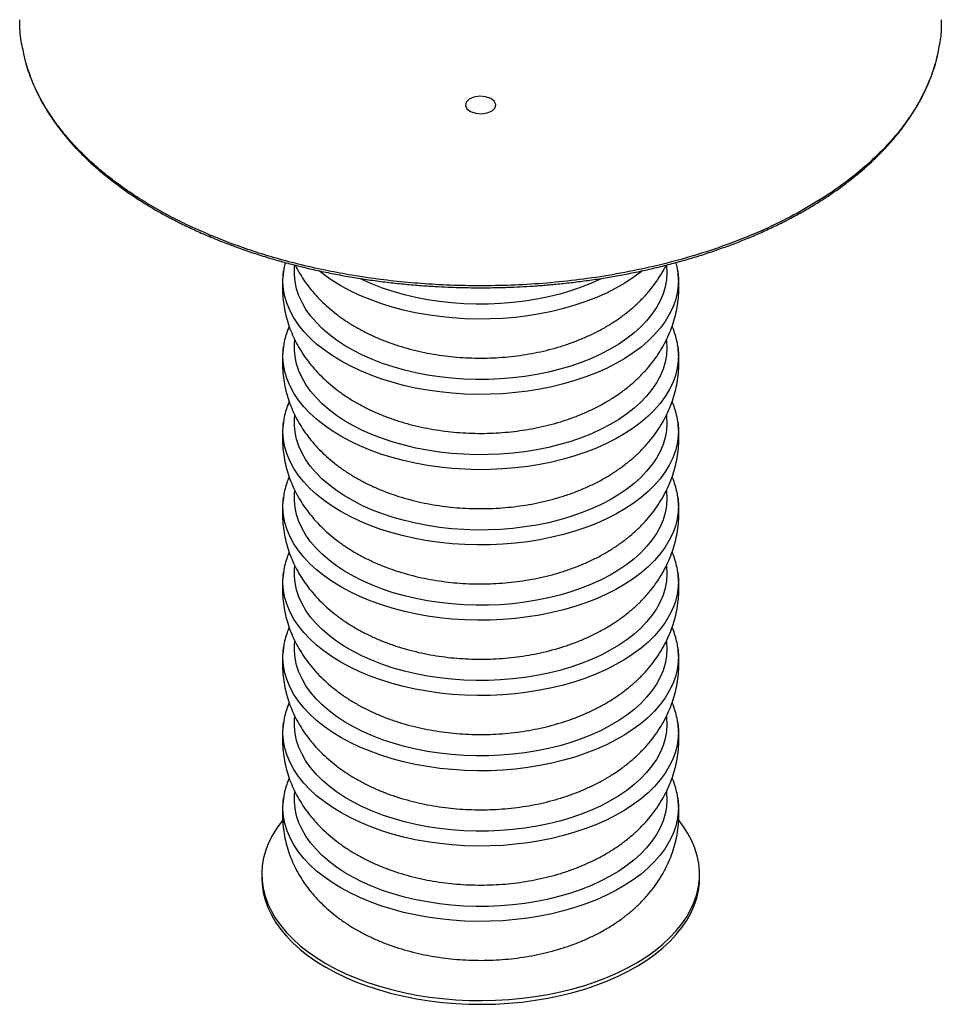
# Paper-space layout '_Isométrica' of a CAD drawing. Header units: millimetres. Extents: x -234 to 166, y -182 to 554.
# Tile 1 of 2: x -234 to 166, y -182 to 245. Entities that reach past the tile are written whole.
import ezdxf

# ---------------------------------------------------------------- set-up
doc = ezdxf.new("R2010")
doc.units = ezdxf.units.MM

psp = doc.layouts.new('_Isométrica')

# ---------------------------------------------------------------- linework, layer by layer
at = {"color": 7, "linetype": 'Continuous', "lineweight": 25}
for p, q in [((-119.6, 135.77), (-119.58, 135.95)), ((-119.6, 103.11), (-119.58, 103.29)), ((-119.6, 70.44), (-119.58, 70.63)), ((-119.6, 37.78), (-119.58, 37.97)), ((-119.6, 5.12), (-119.58, 5.31)), ((-119.6, -27.54), (-119.58, -27.36)), ((-119.6, -60.2), (-119.58, -60.02)), ((-119.6, -92.86), (-119.58, -92.68)), ((-129.04, -125.77), (-129.04, -127.41)), ((60.96, -127.41), (60.96, -125.77))]:
    psp.add_line(p, q, dxfattribs=at)
at = {"color": 7, "linetype": 'Continuous', "flags": 128}
psp.add_lwpolyline([(-27.81, 206.69), (-27.46, 208.17), (-28.11, 209.6), (-29.67, 210.79), (-31.9, 211.53), (-34.45, 211.73), (-36.93, 211.36), (-38.98, 210.46), (-40.28, 209.17), (-40.63, 207.7), (-39.97, 206.26), (-38.41, 205.08), (-36.19, 204.33), (-33.64, 204.13), (-31.15, 204.51), (-29.1, 205.41), (-27.81, 206.69)], dxfattribs=at)
at = {"color": 7, "linetype": 'Continuous', "lineweight": 25, "flags": 128}
for points in [[(46.65, 138.46), (46.68, 138.22), (46.81, 135.13), (46.59, 132.05), (46.02, 128.98), (45.09, 125.94), (43.82, 122.94), (42.21, 120), (40.27, 117.12), (38, 114.33), (35.42, 111.63), (32.53, 109.03), (29.35, 106.55), (25.9, 104.19), (22.18, 101.97), (18.22, 99.9), (14.02, 97.98), (9.62, 96.23), (5.03, 94.65), (0.26, 93.25), (-4.65, 92.03), (-9.69, 91.01), (-14.84, 90.18), (-20.07, 89.54), (-25.37, 89.11), (-30.7, 88.88), (-36.05, 88.86), (-41.39, 89.03), (-46.69, 89.42), (-51.94, 90), (-57.11, 90.78), (-62.18, 91.76), (-67.13, 92.93), (-71.94, 94.29), (-76.57, 95.82), (-81.03, 97.53), (-85.27, 99.41), (-89.29, 101.44), (-93.08, 103.62), (-96.6, 105.94), (-99.85, 108.4), (-102.81, 110.97), (-105.47, 113.64), (-107.82, 116.42), (-109.84, 119.27), (-111.54, 122.2), (-112.89, 125.19), (-113.9, 128.22), (-114.56, 131.28), (-114.87, 134.36), (-114.83, 137.45), (-114.74, 138.46)], [(51.5, 135.93), (51.51, 135.87), (51.77, 132.7), (51.68, 129.52), (51.24, 126.36), (50.45, 123.21), (49.31, 120.11), (47.83, 117.05), (46.02, 114.05), (43.87, 111.12), (41.4, 108.29), (38.63, 105.54), (35.55, 102.91), (32.19, 100.4), (28.56, 98.01), (24.67, 95.76), (20.54, 93.67), (16.18, 91.73), (11.62, 89.95), (6.87, 88.35), (1.95, 86.93), (-3.11, 85.69), (-8.31, 84.64), (-13.61, 83.78), (-18.99, 83.13), (-24.43, 82.67), (-29.92, 82.42), (-35.42, 82.36), (-40.91, 82.52), (-46.38, 82.87), (-51.8, 83.43), (-57.14, 84.19), (-62.39, 85.14), (-67.52, 86.28), (-72.51, 87.61), (-77.35, 89.13), (-82.01, 90.82), (-86.47, 92.68), (-90.72, 94.7), (-94.73, 96.87), (-98.49, 99.19), (-101.99, 101.64), (-105.21, 104.21), (-108.14, 106.9), (-110.76, 109.69), (-113.07, 112.58), (-115.05, 115.54), (-116.7, 118.57), (-118.01, 121.65), (-118.97, 124.78), (-119.59, 127.94), (-119.85, 131.11), (-119.77, 134.28), (-119.6, 135.77)], [(36.07, 135.99), (35.55, 135.57), (32.19, 133.06), (28.56, 130.67), (24.67, 128.43), (20.54, 126.33), (16.18, 124.39), (11.62, 122.61), (6.87, 121.01), (1.95, 119.59), (-3.11, 118.35), (-8.31, 117.3), (-13.61, 116.44), (-18.99, 115.79), (-24.43, 115.33), (-29.92, 115.08), (-35.42, 115.03), (-40.91, 115.18), (-46.38, 115.53), (-51.8, 116.09), (-57.14, 116.85), (-62.39, 117.8), (-67.52, 118.94), (-72.51, 120.28), (-77.35, 121.79), (-82.01, 123.48), (-86.47, 125.34), (-90.72, 127.36), (-94.73, 129.53), (-98.49, 131.85), (-101.99, 134.3), (-104.15, 135.99)], [(18.28, 132.59), (18.22, 132.56), (14.02, 130.65), (9.62, 128.89), (5.03, 127.31), (0.26, 125.91), (-4.65, 124.7), (-9.69, 123.67), (-14.84, 122.84), (-20.07, 122.2), (-25.37, 121.77), (-30.7, 121.54), (-36.05, 121.52), (-41.39, 121.7), (-46.69, 122.08), (-51.94, 122.66), (-57.11, 123.44), (-62.18, 124.42), (-67.13, 125.59), (-71.94, 126.95), (-76.57, 128.48), (-81.03, 130.19), (-85.27, 132.07), (-86.4, 132.61)], [(51.5, 103.26), (51.51, 103.21), (51.77, 100.04), (51.68, 96.86), (51.24, 93.69), (50.45, 90.55), (49.31, 87.44), (47.83, 84.38), (46.02, 81.39), (43.87, 78.46), (41.4, 75.62), (38.63, 72.88), (35.55, 70.25), (32.19, 67.73), (28.56, 65.35), (24.67, 63.1), (20.54, 61.01), (16.18, 59.07), (11.62, 57.29), (6.87, 55.69), (1.95, 54.26), (-3.11, 53.02), (-8.31, 51.98), (-13.61, 51.12), (-18.99, 50.46), (-24.43, 50.01), (-29.92, 49.75), (-35.42, 49.7), (-40.91, 49.86), (-46.38, 50.21), (-51.8, 50.77), (-57.14, 51.52), (-62.39, 52.48), (-67.52, 53.62), (-72.51, 54.95), (-77.35, 56.47), (-82.01, 58.16), (-86.47, 60.02), (-90.72, 62.03), (-94.73, 64.21), (-98.49, 66.52), (-101.99, 68.98), (-105.21, 71.55), (-108.14, 74.24), (-110.76, 77.03), (-113.07, 79.91), (-115.05, 82.88), (-116.7, 85.91), (-118.01, 88.99), (-118.97, 92.12), (-119.59, 95.27), (-119.85, 98.45), (-119.77, 101.62), (-119.6, 103.11)], [(46.65, 105.87), (46.68, 105.56), (46.81, 102.47), (46.59, 99.39), (46.02, 96.32), (45.09, 93.28), (43.82, 90.28), (42.21, 87.34), (40.27, 84.46), (38, 81.67), (35.42, 78.96), (32.53, 76.37), (29.35, 73.88), (25.9, 71.53), (22.18, 69.31), (18.22, 67.24), (14.02, 65.32), (9.62, 63.57), (5.03, 61.99), (0.26, 60.59), (-4.65, 59.37), (-9.69, 58.35), (-14.84, 57.51), (-20.07, 56.88), (-25.37, 56.45), (-30.7, 56.22), (-36.05, 56.19), (-41.39, 56.37), (-46.69, 56.75), (-51.94, 57.34), (-57.11, 58.12), (-62.18, 59.1), (-67.13, 60.27), (-71.94, 61.62), (-76.57, 63.16), (-81.03, 64.87), (-85.27, 66.74), (-89.29, 68.78), (-93.08, 70.96), (-96.6, 73.28), (-99.85, 75.73), (-102.81, 78.3), (-105.47, 80.98), (-107.82, 83.75), (-109.84, 86.61), (-111.54, 89.54), (-112.89, 92.52), (-113.9, 95.56), (-114.56, 98.62), (-114.87, 101.7), (-114.83, 104.79), (-114.73, 105.9)], [(46.65, 73.21), (46.68, 72.9), (46.81, 69.81), (46.59, 66.73), (46.02, 63.66), (45.09, 60.62), (43.82, 57.62), (42.21, 54.67), (40.27, 51.8), (38, 49), (35.42, 46.3), (32.53, 43.7), (29.35, 41.22), (25.9, 38.87), (22.18, 36.65), (18.22, 34.58), (14.02, 32.66), (9.62, 30.91), (5.03, 29.33), (0.26, 27.93), (-4.65, 26.71), (-9.69, 25.69), (-14.84, 24.85), (-20.07, 24.22), (-25.37, 23.79), (-30.7, 23.56), (-36.05, 23.53), (-41.39, 23.71), (-46.69, 24.09), (-51.94, 24.68), (-57.11, 25.46), (-62.18, 26.44), (-67.13, 27.61), (-71.94, 28.96), (-76.57, 30.5), (-81.03, 32.21), (-85.27, 34.08), (-89.29, 36.12), (-93.08, 38.3), (-96.6, 40.62), (-99.85, 43.07), (-102.81, 45.64), (-105.47, 48.32), (-107.82, 51.09), (-109.84, 53.95), (-111.54, 56.88), (-112.89, 59.86), (-113.9, 62.89), (-114.56, 65.96), (-114.87, 69.04), (-114.83, 72.12), (-114.73, 73.23)], [(51.5, 70.6), (51.51, 70.55), (51.77, 67.37), (51.68, 64.2), (51.24, 61.03), (50.45, 57.89), (49.31, 54.78), (47.83, 51.72), (46.02, 48.73), (43.87, 45.8), (41.4, 42.96), (38.63, 40.22), (35.55, 37.59), (32.19, 35.07), (28.56, 32.69), (24.67, 30.44), (20.54, 28.34), (16.18, 26.4), (11.62, 24.63), (6.87, 23.03), (1.95, 21.6), (-3.11, 20.36), (-8.31, 19.31), (-13.61, 18.46), (-18.99, 17.8), (-24.43, 17.35), (-29.92, 17.09), (-35.42, 17.04), (-40.91, 17.19), (-46.38, 17.55), (-51.8, 18.11), (-57.14, 18.86), (-62.39, 19.81), (-67.52, 20.96), (-72.51, 22.29), (-77.35, 23.81), (-82.01, 25.5), (-86.47, 27.35), (-90.72, 29.37), (-94.73, 31.55), (-98.49, 33.86), (-101.99, 36.31), (-105.21, 38.89), (-108.14, 41.58), (-110.76, 44.37), (-113.07, 47.25), (-115.05, 50.22), (-116.7, 53.25), (-118.01, 56.33), (-118.97, 59.46), (-119.59, 62.61), (-119.85, 65.79), (-119.77, 68.96), (-119.6, 70.44)], [(46.65, 40.55), (46.68, 40.23), (46.81, 37.15), (46.59, 34.06), (46.02, 31), (45.09, 27.96), (43.82, 24.96), (42.21, 22.01), (40.27, 19.14), (38, 16.34), (35.42, 13.64), (32.53, 11.04), (29.35, 8.56), (25.9, 6.21), (22.18, 3.99), (18.22, 1.92), (14.02, 0), (9.62, -1.75), (5.03, -3.33), (0.26, -4.73), (-4.65, -5.95), (-9.69, -6.98), (-14.84, -7.81), (-20.07, -8.44), (-25.37, -8.87), (-30.7, -9.1), (-36.05, -9.13), (-41.39, -8.95), (-46.69, -8.57), (-51.94, -7.99), (-57.11, -7.2), (-62.18, -6.22), (-67.13, -5.06), (-71.94, -3.7), (-76.57, -2.16), (-81.03, -0.45), (-85.27, 1.42), (-89.29, 3.45), (-93.08, 5.64), (-96.6, 7.96), (-99.85, 10.41), (-102.81, 12.98), (-105.47, 15.66), (-107.82, 18.43), (-109.84, 21.29), (-111.54, 24.22), (-112.89, 27.2), (-113.9, 30.23), (-114.56, 33.29), (-114.87, 36.38), (-114.83, 39.46), (-114.73, 40.57)], [(51.5, 37.94), (51.51, 37.88), (51.77, 34.71), (51.68, 31.54), (51.24, 28.37), (50.45, 25.23), (49.31, 22.12), (47.83, 19.06), (46.02, 16.06), (43.87, 13.14), (41.4, 10.3), (38.63, 7.56), (35.55, 4.92), (32.19, 2.41), (28.56, 0.03), (24.67, -2.22), (20.54, -4.32), (16.18, -6.26), (11.62, -8.03), (6.87, -9.64), (1.95, -11.06), (-3.11, -12.3), (-8.31, -13.35), (-13.61, -14.2), (-18.99, -14.86), (-24.43, -15.32), (-29.92, -15.57), (-35.42, -15.62), (-40.91, -15.47), (-46.38, -15.11), (-51.8, -14.56), (-57.14, -13.8), (-62.39, -12.85), (-67.52, -11.7), (-72.51, -10.37), (-77.35, -8.86), (-82.01, -7.17), (-86.47, -5.31), (-90.72, -3.29), (-94.73, -1.12), (-98.49, 1.2), (-101.99, 3.65), (-105.21, 6.23), (-108.14, 8.92), (-110.76, 11.71), (-113.07, 14.59), (-115.05, 17.55), (-116.7, 20.58), (-118.01, 23.67), (-118.97, 26.8), (-119.59, 29.95), (-119.85, 33.12), (-119.77, 36.3), (-119.6, 37.78)], [(51.5, 5.28), (51.51, 5.22), (51.77, 2.05), (51.68, -1.13), (51.24, -4.29), (50.45, -7.43), (49.31, -10.54), (47.83, -13.6), (46.02, -16.6), (43.87, -19.52), (41.4, -22.36), (38.63, -25.1), (35.55, -27.74), (32.19, -30.25), (28.56, -32.64), (24.67, -34.88), (20.54, -36.98), (16.18, -38.92), (11.62, -40.69), (6.87, -42.3), (1.95, -43.72), (-3.11, -44.96), (-8.31, -46.01), (-13.61, -46.86), (-18.99, -47.52), (-24.43, -47.98), (-29.92, -48.23), (-35.42, -48.28), (-40.91, -48.13), (-46.38, -47.77), (-51.8, -47.22), (-57.14, -46.46), (-62.39, -45.51), (-67.52, -44.36), (-72.51, -43.03), (-77.35, -41.52), (-82.01, -39.83), (-86.47, -37.97), (-90.72, -35.95), (-94.73, -33.78), (-98.49, -31.46), (-101.99, -29.01), (-105.21, -26.43), (-108.14, -23.75), (-110.76, -20.95), (-113.07, -18.07), (-115.05, -15.11), (-116.7, -12.08), (-118.01, -8.99), (-118.97, -5.87), (-119.59, -2.71), (-119.85, 0.46), (-119.77, 3.64), (-119.6, 5.12)], [(46.65, 7.89), (46.68, 7.57), (46.81, 4.49), (46.59, 1.4), (46.02, -1.67), (45.09, -4.71), (43.82, -7.7), (42.21, -10.65), (40.27, -13.52), (38, -16.32), (35.42, -19.02), (32.53, -21.62), (29.35, -24.1), (25.9, -26.46), (22.18, -28.67), (18.22, -30.75), (14.02, -32.66), (9.62, -34.41), (5.03, -35.99), (0.26, -37.4), (-4.65, -38.61), (-9.69, -39.64), (-14.84, -40.47), (-20.07, -41.1), (-25.37, -41.54), (-30.7, -41.77), (-36.05, -41.79), (-41.39, -41.61), (-46.69, -41.23), (-51.94, -40.65), (-57.11, -39.86), (-62.18, -38.89), (-67.13, -37.72), (-71.94, -36.36), (-76.57, -34.83), (-81.03, -33.12), (-85.27, -31.24), (-89.29, -29.21), (-93.08, -27.02), (-96.6, -24.7), (-99.85, -22.25), (-102.81, -19.68), (-105.47, -17), (-107.82, -14.23), (-109.84, -11.37), (-111.54, -8.45), (-112.89, -5.46), (-113.9, -2.43), (-114.56, 0.63), (-114.87, 3.71), (-114.83, 6.8), (-114.73, 7.91)], [(46.65, -24.78), (46.68, -25.09), (46.81, -28.18), (46.59, -31.26), (46.02, -34.33), (45.09, -37.37), (43.82, -40.37), (42.21, -43.31), (40.27, -46.19), (38, -48.98), (35.42, -51.68), (32.53, -54.28), (29.35, -56.76), (25.9, -59.12), (22.18, -61.34), (18.22, -63.41), (14.02, -65.32), (9.62, -67.08), (5.03, -68.66), (0.26, -70.06), (-4.65, -71.27), (-9.69, -72.3), (-14.84, -73.13), (-20.07, -73.76), (-25.37, -74.2), (-30.7, -74.43), (-36.05, -74.45), (-41.39, -74.27), (-46.69, -73.89), (-51.94, -73.31), (-57.11, -72.53), (-62.18, -71.55), (-67.13, -70.38), (-71.94, -69.02), (-76.57, -67.49), (-81.03, -65.78), (-85.27, -63.9), (-89.29, -61.87), (-93.08, -59.69), (-96.6, -57.36), (-99.85, -54.91), (-102.81, -52.34), (-105.47, -49.67), (-107.82, -46.89), (-109.84, -44.04), (-111.54, -41.11), (-112.89, -38.12), (-113.9, -35.09), (-114.56, -32.03), (-114.87, -28.95), (-114.83, -25.86), (-114.73, -24.75)], [(51.5, -27.38), (51.51, -27.44), (51.77, -30.61), (51.68, -33.79), (51.24, -36.95), (50.45, -40.1), (49.31, -43.2), (47.83, -46.26), (46.02, -49.26), (43.87, -52.18), (41.4, -55.02), (38.63, -57.76), (35.55, -60.4), (32.19, -62.91), (28.56, -65.3), (24.67, -67.54), (20.54, -69.64), (16.18, -71.58), (11.62, -73.36), (6.87, -74.96), (1.95, -76.38), (-3.11, -77.62), (-8.31, -78.67), (-13.61, -79.53), (-18.99, -80.18), (-24.43, -80.64), (-29.92, -80.89), (-35.42, -80.94), (-40.91, -80.79), (-46.38, -80.44), (-51.8, -79.88), (-57.14, -79.12), (-62.39, -78.17), (-67.52, -77.03), (-72.51, -75.69), (-77.35, -74.18), (-82.01, -72.49), (-86.47, -70.63), (-90.72, -68.61), (-94.73, -66.44), (-98.49, -64.12), (-101.99, -61.67), (-105.21, -59.1), (-108.14, -56.41), (-110.76, -53.61), (-113.07, -50.73), (-115.05, -47.77), (-116.7, -44.74), (-118.01, -41.65), (-118.97, -38.53), (-119.59, -35.37), (-119.85, -32.2), (-119.77, -29.02), (-119.6, -27.54)], [(46.65, -57.44), (46.68, -57.75), (46.81, -60.84), (46.59, -63.92), (46.02, -66.99), (45.09, -70.03), (43.82, -73.03), (42.21, -75.97), (40.27, -78.85), (38, -81.64), (35.42, -84.34), (32.53, -86.94), (29.35, -89.42), (25.9, -91.78), (22.18, -94), (18.22, -96.07), (14.02, -97.99), (9.62, -99.74), (5.03, -101.32), (0.26, -102.72), (-4.65, -103.94), (-9.69, -104.96), (-14.84, -105.79), (-20.07, -106.43), (-25.37, -106.86), (-30.7, -107.09), (-36.05, -107.11), (-41.39, -106.94), (-46.69, -106.55), (-51.94, -105.97), (-57.11, -105.19), (-62.18, -104.21), (-67.13, -103.04), (-71.94, -101.68), (-76.57, -100.15), (-81.03, -98.44), (-85.27, -96.56), (-89.29, -94.53), (-93.08, -92.35), (-96.6, -90.03), (-99.85, -87.57), (-102.81, -85), (-105.47, -82.33), (-107.82, -79.55), (-109.84, -76.7), (-111.54, -73.77), (-112.89, -70.78), (-113.9, -67.75), (-114.56, -64.69), (-114.87, -61.61), (-114.83, -58.52), (-114.73, -57.41)], [(51.5, -60.04), (51.51, -60.1), (51.77, -63.27), (51.68, -66.45), (51.24, -69.61), (50.45, -72.76), (49.31, -75.86), (47.83, -78.92), (46.02, -81.92), (43.87, -84.85), (41.4, -87.68), (38.63, -90.43), (35.55, -93.06), (32.19, -95.57), (28.56, -97.96), (24.67, -100.21), (20.54, -102.3), (16.18, -104.24), (11.62, -106.02), (6.87, -107.62), (1.95, -109.04), (-3.11, -110.28), (-8.31, -111.33), (-13.61, -112.19), (-18.99, -112.84), (-24.43, -113.3), (-29.92, -113.55), (-35.42, -113.61), (-40.91, -113.45), (-46.38, -113.1), (-51.8, -112.54), (-57.14, -111.78), (-62.39, -110.83), (-67.52, -109.69), (-72.51, -108.36), (-77.35, -106.84), (-82.01, -105.15), (-86.47, -103.29), (-90.72, -101.27), (-94.73, -99.1), (-98.49, -96.78), (-101.99, -94.33), (-105.21, -91.76), (-108.14, -89.07), (-110.76, -86.28), (-113.07, -83.39), (-115.05, -80.43), (-116.7, -77.4), (-118.01, -74.32), (-118.97, -71.19), (-119.59, -68.03), (-119.85, -64.86), (-119.77, -61.69), (-119.6, -60.2)], [(51.5, -92.71), (51.51, -92.76), (51.77, -95.93), (51.68, -99.11), (51.24, -102.28), (50.45, -105.42), (49.31, -108.53), (47.83, -111.59), (46.02, -114.58), (43.87, -117.51), (41.4, -120.35), (38.63, -123.09), (35.55, -125.72), (32.19, -128.24), (28.56, -130.62), (24.67, -132.87), (20.54, -134.96), (16.18, -136.9), (11.62, -138.68), (6.87, -140.28), (1.95, -141.71), (-3.11, -142.94), (-8.31, -143.99), (-13.61, -144.85), (-18.99, -145.51), (-24.43, -145.96), (-29.92, -146.22), (-35.42, -146.27), (-40.91, -146.11), (-46.38, -145.76), (-51.8, -145.2), (-57.14, -144.45), (-62.39, -143.49), (-67.52, -142.35), (-72.51, -141.02), (-77.35, -139.5), (-82.01, -137.81), (-86.47, -135.95), (-90.72, -133.93), (-94.73, -131.76), (-98.49, -129.45), (-101.99, -126.99), (-105.21, -124.42), (-108.14, -121.73), (-110.76, -118.94), (-113.07, -116.05), (-115.05, -113.09), (-116.7, -110.06), (-118.01, -106.98), (-118.97, -103.85), (-119.59, -100.7), (-119.85, -97.52), (-119.77, -94.35), (-119.6, -92.86)], [(46.65, -90.1), (46.68, -90.41), (46.81, -93.5), (46.59, -96.58), (46.02, -99.65), (45.09, -102.69), (43.82, -105.69), (42.21, -108.63), (40.27, -111.51), (38, -114.3), (35.42, -117.01), (32.53, -119.6), (29.35, -122.09), (25.9, -124.44), (22.18, -126.66), (18.22, -128.73), (14.02, -130.65), (9.62, -132.4), (5.03, -133.98), (0.26, -135.38), (-4.65, -136.6), (-9.69, -137.62), (-14.84, -138.45), (-20.07, -139.09), (-25.37, -139.52), (-30.7, -139.75), (-36.05, -139.78), (-41.39, -139.6), (-46.69, -139.22), (-51.94, -138.63), (-57.11, -137.85), (-62.18, -136.87), (-67.13, -135.7), (-71.94, -134.35), (-76.57, -132.81), (-81.03, -131.1), (-85.27, -129.23), (-89.29, -127.19), (-93.08, -125.01), (-96.6, -122.69), (-99.85, -120.24), (-102.81, -117.67), (-105.47, -114.99), (-107.82, -112.22), (-109.84, -109.36), (-111.54, -106.43), (-112.89, -103.45), (-113.9, -100.41), (-114.56, -97.35), (-114.87, -94.27), (-114.83, -91.18), (-114.73, -90.07)], [(-101.22, -164.55), (-97, -166.85), (-92.54, -168.98), (-87.87, -170.96), (-83, -172.77), (-77.94, -174.41), (-72.73, -175.86), (-67.36, -177.13), (-61.88, -178.21), (-56.29, -179.09), (-50.62, -179.78), (-44.88, -180.26), (-39.11, -180.54), (-33.32, -180.61), (-27.53, -180.49), (-21.76, -180.16), (-16.04, -179.62), (-10.39, -178.89), (-4.82, -177.96), (0.63, -176.83), (5.96, -175.52), (11.14, -174.02), (16.15, -172.34), (20.97, -170.48), (25.59, -168.46), (29.99, -166.29), (34.15, -163.96), (38.06, -161.49), (41.69, -158.88), (45.05, -156.16), (48.11, -153.32), (50.87, -150.37), (53.3, -147.34), (55.42, -144.23), (57.2, -141.04), (58.64, -137.8), (59.74, -134.52), (60.49, -131.2), (60.89, -127.86), (60.93, -124.52), (60.62, -121.18), (59.96, -117.86), (58.95, -114.56), (57.59, -111.31), (55.9, -108.11), (53.86, -104.98), (51.9, -102.41)], [(-120.12, -102.57), (-120.21, -102.68), (-122.49, -105.76), (-124.44, -108.91), (-126.05, -112.12), (-127.32, -115.38), (-128.25, -118.68), (-128.82, -122.01), (-129.04, -125.36), (-128.91, -128.7), (-128.42, -132.03), (-127.58, -135.34), (-126.4, -138.62), (-124.87, -141.84), (-123.01, -145.01), (-120.81, -148.11), (-118.29, -151.12), (-115.46, -154.04), (-112.32, -156.85), (-108.89, -159.55), (-105.19, -162.12), (-101.22, -164.55)], [(-129.04, -127.41), (-128.91, -130.33), (-128.42, -133.67), (-127.58, -136.98), (-126.4, -140.25), (-124.87, -143.48), (-123.01, -146.64), (-120.81, -149.74), (-118.29, -152.75), (-115.46, -155.67), (-112.32, -158.48), (-108.89, -161.18), (-105.19, -163.75), (-101.22, -166.19)], [(-101.22, -166.19), (-97, -168.48), (-92.54, -170.62), (-87.87, -172.6), (-83, -174.41), (-77.94, -176.04), (-72.73, -177.5), (-67.36, -178.77), (-61.88, -179.84), (-56.29, -180.72), (-50.62, -181.41), (-44.88, -181.89), (-39.11, -182.17), (-33.32, -182.25), (-27.53, -182.12), (-21.76, -181.79), (-16.04, -181.26), (-10.39, -180.52), (-4.82, -179.59), (0.63, -178.47), (5.96, -177.15), (11.14, -175.65), (16.15, -173.97), (20.97, -172.12), (25.59, -170.1), (29.99, -167.92), (34.15, -165.59), (38.06, -163.12), (41.69, -160.52), (45.05, -157.79), (48.11, -154.95), (50.87, -152.01), (53.3, -148.97), (55.42, -145.86), (57.2, -142.68), (58.64, -139.44), (59.74, -136.15), (60.49, -132.83), (60.89, -129.5), (60.96, -127.41)]]:
    psp.add_lwpolyline(points, dxfattribs=at)
at = {"color": 7, "linetype": 'Continuous', "lineweight": 25}
for points, knots in [([(-232.42, 230.86), (-232.71, 232.11), (-233.66, 236.19), (-234.14, 240.91), (-233.98, 244.34), (-233.95, 244.93)], [0, 0, 0, 0, 0.269489, 0.874788, 1, 1, 1, 1]), ([(165.87, 244.94), (165.85, 242.6), (165.81, 237.75), (164.81, 232.93), (164.29, 230.42)], [0, 0, 0, 0, 0.480743, 1, 1, 1, 1]), ([(-151.58, 151.52), (-154.31, 152.7), (-159.92, 155.13), (-168.11, 159.19), (-176.33, 163.7), (-184.46, 168.73), (-191.95, 173.97), (-198.78, 179.36), (-204.95, 184.84), (-210.78, 190.74), (-216.18, 197.06), (-221.07, 203.81), (-225.35, 210.97), (-228.87, 218.52), (-231.29, 225.19), (-232.12, 229.36), (-232.42, 230.86)], [0, 0, 0, 0, 0.0625061, 0.1282111, 0.1972639, 0.2698074, 0.3459746, 0.4123049, 0.4812926, 0.5529833, 0.6274079, 0.704579, 0.7844882, 0.8671031, 0.9523643, 1, 1, 1, 1]), ([(-232.5, 230.57), (-232.47, 230.4), (-232.15, 228.62), (-231.21, 225.26), (-229.66, 220.49), (-227.8, 215.92), (-225.71, 211.53), (-223.41, 207.36), (-220.86, 203.24), (-218.03, 199.18), (-214.95, 195.19), (-211.61, 191.26), (-208.02, 187.42), (-204.19, 183.66), (-200.12, 179.99), (-195.81, 176.41), (-191.28, 172.92), (-186.52, 169.55), (-181.56, 166.27), (-176.38, 163.12), (-171.01, 160.07), (-165.45, 157.15), (-159.7, 154.36), (-154.93, 152.18), (-152.03, 150.98), (-151.15, 150.62)], [0, 0, 0, 0, 0.005445, 0.055563, 0.106005, 0.156761, 0.202388, 0.248052, 0.293748, 0.339472, 0.385219, 0.430986, 0.476769, 0.522562, 0.568363, 0.614167, 0.659972, 0.705775, 0.751574, 0.797365, 0.843147, 0.888918, 0.934675, 0.980417, 1, 1, 1, 1]), ([(164.29, 230.42), (164.22, 229.96), (163.64, 226.46), (161.37, 219.96), (157.36, 210.97), (151.91, 202.09), (145.19, 193.4), (137.18, 185.01), (127.96, 177), (117.63, 169.47), (106.28, 162.48), (94.05, 156.1), (81.1, 150.37), (67.56, 145.34), (53.61, 141.02), (39.4, 137.42), (25.07, 134.52), (10.76, 132.31), (-3.39, 130.74), (-17.29, 129.79), (-30.83, 129.41), (-43.94, 129.54), (-56.57, 130.14), (-68.66, 131.15), (-80.18, 132.52), (-91.12, 134.22), (-102.11, 136.3), (-113.06, 138.79), (-123.85, 141.7), (-133.83, 144.81), (-143.05, 148.05), (-148.78, 150.38), (-151.58, 151.52)], [0, 0, 0, 0, 0.005875, 0.044064, 0.082893, 0.12225, 0.162011, 0.202047, 0.242222, 0.282397, 0.322433, 0.362194, 0.401551, 0.44038, 0.478569, 0.516018, 0.552638, 0.588356, 0.623109, 0.656851, 0.689545, 0.721168, 0.751708, 0.781161, 0.809532, 0.836833, 0.863083, 0.893226, 0.921934, 0.949261, 0.975264, 1, 1, 1, 1]), ([(-34.04, 128.63), (-31.26, 128.65), (-27.37, 128.68), (-21.65, 128.85), (-16.81, 129.05), (-11.06, 129.38), (-5.05, 129.84), (1.23, 130.43), (7.67, 131.16), (14.23, 132.04), (20.85, 133.06), (27.49, 134.23), (34.14, 135.55), (40.77, 137.02), (47.35, 138.64), (53.87, 140.41), (60.31, 142.32), (66.65, 144.37), (72.88, 146.57), (78.99, 148.9), (84.96, 151.37), (90.79, 153.97), (96.46, 156.7), (101.96, 159.55), (107.28, 162.52), (112.42, 165.62), (117.37, 168.82), (122.11, 172.14), (126.65, 175.56), (130.97, 179.07), (135.06, 182.69), (138.93, 186.4), (142.56, 190.19), (145.95, 194.07), (149.09, 198.03), (151.98, 202.06), (154.61, 206.15), (156.98, 210.32), (159.09, 214.54), (160.93, 218.82), (162.48, 223.15), (163.62, 226.93), (164.12, 229.27), (164.31, 230.14)], [0, 0, 0, 0, 0.029003, 0.040503, 0.059623, 0.079435, 0.100661, 0.122794, 0.14563, 0.169005, 0.192804, 0.21694, 0.241349, 0.265981, 0.290796, 0.315765, 0.340861, 0.366066, 0.391362, 0.416736, 0.442177, 0.467675, 0.493222, 0.518812, 0.544439, 0.5701, 0.59579, 0.621506, 0.647247, 0.673012, 0.698798, 0.724607, 0.750438, 0.776294, 0.802176, 0.828087, 0.854031, 0.880013, 0.906039, 0.932117, 0.958256, 0.984466, 1, 1, 1, 1]), ([(-151.58, 151.52), (-151.56, 151.32), (-151.54, 151.02), (-151.38, 150.76), (-151.27, 150.64), (-151.18, 150.62), (-151.16, 150.61)], [0, 0, 0, 0, 0.441417, 0.677284, 0.916754, 1, 1, 1, 1]), ([(-151.15, 150.62), (-150, 150.14), (-146.83, 148.8), (-141.46, 146.75), (-135.08, 144.49), (-128.56, 142.37), (-121.91, 140.39), (-115.14, 138.56), (-108.27, 136.89), (-101.31, 135.36), (-94.28, 133.99), (-87.18, 132.77), (-80.05, 131.71), (-72.91, 130.82), (-65.83, 130.08), (-58.96, 129.51), (-52.68, 129.12), (-47.2, 128.87), (-41.13, 128.68), (-36.82, 128.65), (-34.04, 128.63)], [0, 0, 0, 0, 0.03421, 0.09402, 0.153798, 0.213538, 0.273231, 0.332867, 0.392429, 0.451896, 0.511233, 0.570389, 0.629275, 0.687733, 0.745445, 0.801665, 0.854137, 0.896809, 0.933355, 1, 1, 1, 1]), ([(-118.82, 139.59), (-119.05, 138.74), (-119.38, 137.47), (-119.52, 136.18), (-119.57, 135.75)], [0, 0, 0, 0, 0.665763, 1, 1, 1, 1]), ([(-114.52, 138.44), (-114.15, 137.71), (-113.19, 135.76), (-111.32, 132.74), (-108.94, 129.36), (-106.27, 126.1), (-103.32, 122.96), (-100.11, 119.97), (-96.62, 117.12), (-92.88, 114.43), (-88.89, 111.91), (-84.66, 109.57), (-80.23, 107.44), (-75.63, 105.52), (-70.87, 103.81), (-65.98, 102.33), (-61, 101.07), (-55.93, 100.03), (-50.8, 99.22), (-45.63, 98.62), (-40.42, 98.25), (-35.19, 98.09), (-29.96, 98.15), (-24.74, 98.43), (-19.54, 98.93), (-14.38, 99.65), (-9.28, 100.59), (-4.23, 101.76), (0.73, 103.16), (5.6, 104.79), (10.36, 106.66), (14.98, 108.76), (19.43, 111.11), (23.7, 113.69), (27.74, 116.5), (31.53, 119.53), (35.03, 122.74), (38.22, 126.13), (41.1, 129.66), (43.62, 133.34), (45.4, 136.26), (46.23, 138.01), (46.43, 138.44)], [0, 0, 0, 0, 0.013621, 0.036334, 0.059376, 0.082805, 0.10667, 0.131004, 0.155813, 0.181077, 0.206742, 0.232727, 0.258936, 0.28527, 0.311627, 0.337946, 0.364191, 0.390351, 0.416426, 0.442429, 0.468381, 0.494304, 0.520226, 0.546174, 0.57217, 0.598243, 0.624423, 0.650733, 0.677197, 0.703826, 0.73062, 0.757561, 0.784604, 0.811646, 0.838576, 0.865267, 0.8916, 0.91748, 0.94285, 0.967689, 0.992012, 1, 1, 1, 1]), ([(51.46, 135.92), (51.42, 136.3), (51.28, 137.53), (50.96, 138.75), (50.74, 139.59)], [0, 0, 0, 0, 0.30747, 1, 1, 1, 1]), ([(-119.54, 135.96), (-119.62, 135.43), (-119.92, 133.58), (-120.1, 130.37), (-120.07, 126.37), (-119.71, 122.4), (-119.05, 118.48), (-118.09, 114.63), (-116.82, 110.85), (-115.28, 107.16), (-113.44, 103.56), (-111.33, 100.07), (-108.94, 96.7), (-106.27, 93.44), (-103.32, 90.3), (-100.11, 87.31), (-96.62, 84.46), (-92.88, 81.76), (-88.89, 79.24), (-84.66, 76.91), (-80.23, 74.78), (-75.63, 72.86), (-70.87, 71.15), (-65.98, 69.67), (-61, 68.41), (-55.93, 67.37), (-50.8, 66.56), (-45.63, 65.96), (-40.42, 65.59), (-35.19, 65.43), (-29.96, 65.49), (-24.74, 65.77), (-19.54, 66.27), (-14.38, 66.99), (-9.28, 67.93), (-4.23, 69.1), (0.73, 70.5), (5.6, 72.13), (10.36, 73.99), (14.98, 76.1), (19.43, 78.45), (23.7, 81.03), (27.74, 83.84), (31.53, 86.86), (35.03, 90.08), (38.22, 93.47), (41.09, 97), (43.64, 100.67), (45.84, 104.44), (47.71, 108.3), (49.24, 112.22), (50.44, 116.2), (51.3, 120.21), (51.84, 124.23), (52.04, 128.25), (51.95, 132.16), (51.64, 134.72), (51.49, 135.95)], [0, 0, 0, 0, 0.006621, 0.023211, 0.03969, 0.056101, 0.072475, 0.088856, 0.105292, 0.121828, 0.138514, 0.155396, 0.172523, 0.189939, 0.207678, 0.225765, 0.244206, 0.262985, 0.282062, 0.301376, 0.320857, 0.340431, 0.360023, 0.379586, 0.399094, 0.418539, 0.437921, 0.457249, 0.476539, 0.495807, 0.515076, 0.534363, 0.553686, 0.573066, 0.592525, 0.612082, 0.631753, 0.651546, 0.671462, 0.691488, 0.711589, 0.73169, 0.751706, 0.771546, 0.791119, 0.810356, 0.829213, 0.847677, 0.865756, 0.88348, 0.900885, 0.918012, 0.934908, 0.951615, 0.968177, 0.984638, 1, 1, 1, 1]), ([(-117.12, 111.88), (-117.3, 111.49), (-117.94, 110.07), (-118.71, 107.57), (-119.35, 105.02), (-119.52, 103.52), (-119.57, 103.08)], [0, 0, 0, 0, 0.138121, 0.498494, 0.855868, 1, 1, 1, 1]), ([(51.46, 103.26), (51.42, 103.64), (51.25, 105.07), (50.63, 107.54), (49.87, 110.03), (49.23, 111.45), (49.04, 111.87)], [0, 0, 0, 0, 0.1293203, 0.4899064, 0.8519622, 1, 1, 1, 1]), ([(-119.54, 103.3), (-119.62, 102.77), (-119.92, 100.92), (-120.1, 97.71), (-120.07, 93.71), (-119.71, 89.74), (-119.05, 85.82), (-118.09, 81.96), (-116.82, 78.19), (-115.28, 74.5), (-113.44, 70.9), (-111.33, 67.41), (-108.94, 64.03), (-106.27, 60.77), (-103.32, 57.64), (-100.11, 54.64), (-96.62, 51.79), (-92.88, 49.1), (-88.89, 46.58), (-84.66, 44.25), (-80.23, 42.12), (-75.63, 40.2), (-70.87, 38.49), (-65.98, 37.01), (-61, 35.75), (-55.93, 34.71), (-50.8, 33.9), (-45.63, 33.3), (-40.42, 32.92), (-35.19, 32.77), (-29.96, 32.83), (-24.74, 33.11), (-19.54, 33.61), (-14.38, 34.33), (-9.28, 35.27), (-4.23, 36.44), (0.73, 37.84), (5.6, 39.47), (10.36, 41.33), (14.98, 43.44), (19.43, 45.79), (23.7, 48.37), (27.74, 51.18), (31.53, 54.2), (35.03, 57.42), (38.22, 60.8), (41.09, 64.34), (43.64, 68.01), (45.84, 71.78), (47.71, 75.63), (49.24, 79.56), (50.44, 83.54), (51.3, 87.54), (51.84, 91.57), (52.04, 95.58), (51.95, 99.5), (51.64, 102.05), (51.49, 103.29)], [0, 0, 0, 0, 0.006621, 0.023211, 0.03969, 0.056101, 0.072475, 0.088856, 0.105292, 0.121828, 0.138514, 0.155396, 0.172523, 0.189939, 0.207678, 0.225765, 0.244206, 0.262985, 0.282062, 0.301376, 0.320857, 0.340431, 0.360023, 0.379586, 0.399094, 0.418539, 0.437921, 0.457249, 0.476539, 0.495807, 0.515076, 0.534363, 0.553686, 0.573066, 0.592525, 0.612082, 0.631753, 0.651546, 0.671462, 0.691488, 0.711589, 0.73169, 0.751706, 0.771546, 0.791119, 0.810356, 0.829213, 0.847677, 0.865756, 0.88348, 0.900885, 0.918012, 0.934908, 0.951615, 0.968177, 0.984638, 1, 1, 1, 1]), ([(-117.12, 79.22), (-117.3, 78.83), (-117.94, 77.41), (-118.71, 74.9), (-119.35, 72.36), (-119.52, 70.85), (-119.57, 70.42)], [0, 0, 0, 0, 0.138121, 0.498494, 0.855868, 1, 1, 1, 1]), ([(51.46, 70.6), (51.42, 70.98), (51.25, 72.41), (50.63, 74.88), (49.87, 77.37), (49.23, 78.79), (49.04, 79.2)], [0, 0, 0, 0, 0.1293203, 0.4899064, 0.8519622, 1, 1, 1, 1]), ([(-119.54, 70.64), (-119.62, 70.11), (-119.92, 68.26), (-120.1, 65.05), (-120.07, 61.05), (-119.71, 57.08), (-119.05, 53.16), (-118.09, 49.3), (-116.82, 45.52), (-115.28, 41.83), (-113.44, 38.24), (-111.33, 34.75), (-108.94, 31.37), (-106.27, 28.11), (-103.32, 24.98), (-100.11, 21.98), (-96.62, 19.13), (-92.88, 16.44), (-88.89, 13.92), (-84.66, 11.59), (-80.23, 9.46), (-75.63, 7.53), (-70.87, 5.83), (-65.98, 4.35), (-61, 3.09), (-55.93, 2.05), (-50.8, 1.23), (-45.63, 0.64), (-40.42, 0.26), (-35.19, 0.11), (-29.96, 0.17), (-24.74, 0.45), (-19.54, 0.95), (-14.38, 1.67), (-9.28, 2.61), (-4.23, 3.78), (0.73, 5.17), (5.6, 6.8), (10.36, 8.67), (14.98, 10.78), (19.43, 13.13), (23.7, 15.71), (27.74, 18.52), (31.53, 21.54), (35.03, 24.76), (38.22, 28.14), (41.09, 31.68), (43.64, 35.34), (45.84, 39.11), (47.71, 42.97), (49.24, 46.9), (50.44, 50.88), (51.3, 54.88), (51.84, 58.91), (52.04, 62.92), (51.95, 66.84), (51.64, 69.39), (51.49, 70.62)], [0, 0, 0, 0, 0.006621, 0.023211, 0.03969, 0.056101, 0.072475, 0.088856, 0.105292, 0.121828, 0.138514, 0.155396, 0.172523, 0.189939, 0.207678, 0.225765, 0.244206, 0.262985, 0.282062, 0.301376, 0.320857, 0.340431, 0.360023, 0.379586, 0.399094, 0.418539, 0.437921, 0.457249, 0.476539, 0.495807, 0.515076, 0.534363, 0.553686, 0.573066, 0.592525, 0.612082, 0.631753, 0.651546, 0.671462, 0.691488, 0.711589, 0.73169, 0.751706, 0.771546, 0.791119, 0.810356, 0.829213, 0.847677, 0.865756, 0.88348, 0.900885, 0.918012, 0.934908, 0.951615, 0.968177, 0.984638, 1, 1, 1, 1]), ([(-117.12, 46.56), (-117.3, 46.17), (-117.94, 44.75), (-118.71, 42.24), (-119.35, 39.69), (-119.52, 38.19), (-119.57, 37.76)], [0, 0, 0, 0, 0.138121, 0.498494, 0.855868, 1, 1, 1, 1]), ([(51.46, 37.94), (51.42, 38.32), (51.25, 39.75), (50.63, 42.21), (49.87, 44.71), (49.23, 46.13), (49.04, 46.54)], [0, 0, 0, 0, 0.1293203, 0.4899064, 0.8519622, 1, 1, 1, 1]), ([(-119.54, 37.98), (-119.62, 37.45), (-119.92, 35.6), (-120.1, 32.39), (-120.07, 28.38), (-119.71, 24.41), (-119.05, 20.5), (-118.09, 16.64), (-116.82, 12.86), (-115.28, 9.17), (-113.44, 5.58), (-111.33, 2.09), (-108.94, -1.29), (-106.27, -4.55), (-103.32, -7.68), (-100.11, -10.68), (-96.62, -13.53), (-92.88, -16.22), (-88.89, -18.74), (-84.66, -21.07), (-80.23, -23.21), (-75.63, -25.13), (-70.87, -26.83), (-65.98, -28.32), (-61, -29.58), (-55.93, -30.61), (-50.8, -31.43), (-45.63, -32.02), (-40.42, -32.4), (-35.19, -32.56), (-29.96, -32.49), (-24.74, -32.21), (-19.54, -31.72), (-14.38, -31), (-9.28, -30.05), (-4.23, -28.89), (0.73, -27.49), (5.6, -25.86), (10.36, -23.99), (14.98, -21.88), (19.43, -19.54), (23.7, -16.95), (27.74, -14.14), (31.53, -11.12), (35.03, -7.91), (38.22, -4.52), (41.09, -0.98), (43.64, 2.68), (45.84, 6.45), (47.71, 10.31), (49.24, 14.24), (50.44, 18.21), (51.3, 22.22), (51.84, 26.24), (52.04, 30.26), (51.95, 34.18), (51.64, 36.73), (51.49, 37.96)], [0, 0, 0, 0, 0.006621, 0.023211, 0.03969, 0.056101, 0.072475, 0.088856, 0.105292, 0.121828, 0.138514, 0.155396, 0.172523, 0.189939, 0.207678, 0.225765, 0.244206, 0.262985, 0.282062, 0.301376, 0.320857, 0.340431, 0.360023, 0.379586, 0.399094, 0.418539, 0.437921, 0.457249, 0.476539, 0.495807, 0.515076, 0.534363, 0.553686, 0.573066, 0.592525, 0.612082, 0.631753, 0.651546, 0.671462, 0.691488, 0.711589, 0.73169, 0.751706, 0.771546, 0.791119, 0.810356, 0.829213, 0.847677, 0.865756, 0.88348, 0.900885, 0.918012, 0.934908, 0.951615, 0.968177, 0.984638, 1, 1, 1, 1]), ([(-117.12, 13.9), (-117.3, 13.51), (-117.94, 12.09), (-118.71, 9.58), (-119.35, 7.03), (-119.52, 5.53), (-119.57, 5.1)], [0, 0, 0, 0, 0.138121, 0.498494, 0.855868, 1, 1, 1, 1]), ([(51.46, 5.28), (51.42, 5.66), (51.25, 7.09), (50.63, 9.55), (49.87, 12.05), (49.23, 13.47), (49.04, 13.88)], [0, 0, 0, 0, 0.1293203, 0.4899064, 0.8519622, 1, 1, 1, 1]), ([(-119.54, 5.31), (-119.62, 4.79), (-119.92, 2.93), (-120.1, -0.28), (-120.07, -4.28), (-119.71, -8.25), (-119.05, -12.17), (-118.09, -16.02), (-116.82, -19.8), (-115.28, -23.49), (-113.44, -27.08), (-111.33, -30.57), (-108.94, -33.95), (-106.27, -37.21), (-103.32, -40.34), (-100.11, -43.34), (-96.62, -46.19), (-92.88, -48.88), (-88.89, -51.4), (-84.66, -53.73), (-80.23, -55.87), (-75.63, -57.79), (-70.87, -59.49), (-65.98, -60.98), (-61, -62.24), (-55.93, -63.27), (-50.8, -64.09), (-45.63, -64.68), (-40.42, -65.06), (-35.19, -65.22), (-29.96, -65.16), (-24.74, -64.88), (-19.54, -64.38), (-14.38, -63.66), (-9.28, -62.71), (-4.23, -61.55), (0.73, -60.15), (5.6, -58.52), (10.36, -56.65), (14.98, -54.54), (19.43, -52.2), (23.7, -49.61), (27.74, -46.8), (31.53, -43.78), (35.03, -40.57), (38.22, -37.18), (41.09, -33.64), (43.64, -29.98), (45.84, -26.21), (47.71, -22.35), (49.24, -18.42), (50.44, -14.45), (51.3, -10.44), (51.84, -6.42), (52.04, -2.4), (51.95, 1.52), (51.64, 4.07), (51.49, 5.3)], [0, 0, 0, 0, 0.006621, 0.023211, 0.03969, 0.056101, 0.072475, 0.088856, 0.105292, 0.121828, 0.138514, 0.155396, 0.172523, 0.189939, 0.207678, 0.225765, 0.244206, 0.262985, 0.282062, 0.301376, 0.320857, 0.340431, 0.360023, 0.379586, 0.399094, 0.418539, 0.437921, 0.457249, 0.476539, 0.495807, 0.515076, 0.534363, 0.553686, 0.573066, 0.592525, 0.612082, 0.631753, 0.651546, 0.671462, 0.691488, 0.711589, 0.73169, 0.751706, 0.771546, 0.791119, 0.810356, 0.829213, 0.847677, 0.865756, 0.88348, 0.900885, 0.918012, 0.934908, 0.951615, 0.968177, 0.984638, 1, 1, 1, 1]), ([(-117.12, -18.76), (-117.3, -19.16), (-117.94, -20.57), (-118.71, -23.08), (-119.35, -25.63), (-119.52, -27.13), (-119.57, -27.56)], [0, 0, 0, 0, 0.138121, 0.498494, 0.855868, 1, 1, 1, 1]), ([(51.46, -27.39), (51.42, -27.01), (51.25, -25.57), (50.63, -23.11), (49.87, -20.61), (49.23, -19.19), (49.04, -18.78)], [0, 0, 0, 0, 0.1293203, 0.4899064, 0.8519622, 1, 1, 1, 1]), ([(-119.54, -27.35), (-119.62, -27.88), (-119.92, -29.73), (-120.1, -32.94), (-120.07, -36.94), (-119.71, -40.91), (-119.05, -44.83), (-118.09, -48.68), (-116.82, -52.46), (-115.28, -56.15), (-113.44, -59.74), (-111.33, -63.23), (-108.94, -66.61), (-106.27, -69.87), (-103.32, -73.01), (-100.11, -76), (-96.62, -78.85), (-92.88, -81.54), (-88.89, -84.06), (-84.66, -86.4), (-80.23, -88.53), (-75.63, -90.45), (-70.87, -92.16), (-65.98, -93.64), (-61, -94.9), (-55.93, -95.94), (-50.8, -96.75), (-45.63, -97.35), (-40.42, -97.72), (-35.19, -97.88), (-29.96, -97.82), (-24.74, -97.54), (-19.54, -97.04), (-14.38, -96.32), (-9.28, -95.38), (-4.23, -94.21), (0.73, -92.81), (5.6, -91.18), (10.36, -89.31), (14.98, -87.21), (19.43, -84.86), (23.7, -82.28), (27.74, -79.47), (31.53, -76.44), (35.03, -73.23), (38.22, -69.84), (41.09, -66.31), (43.64, -62.64), (45.84, -58.87), (47.71, -55.01), (49.24, -51.09), (50.44, -47.11), (51.3, -43.1), (51.84, -39.08), (52.04, -35.06), (51.95, -31.15), (51.64, -28.59), (51.49, -27.36)], [0, 0, 0, 0, 0.006621, 0.023211, 0.03969, 0.056101, 0.072475, 0.088856, 0.105292, 0.121828, 0.138514, 0.155396, 0.172523, 0.189939, 0.207678, 0.225765, 0.244206, 0.262985, 0.282062, 0.301376, 0.320857, 0.340431, 0.360023, 0.379586, 0.399094, 0.418539, 0.437921, 0.457249, 0.476539, 0.495807, 0.515076, 0.534363, 0.553686, 0.573066, 0.592525, 0.612082, 0.631753, 0.651546, 0.671462, 0.691488, 0.711589, 0.73169, 0.751706, 0.771546, 0.791119, 0.810356, 0.829213, 0.847677, 0.865756, 0.88348, 0.900885, 0.918012, 0.934908, 0.951615, 0.968177, 0.984638, 1, 1, 1, 1]), ([(-117.12, -51.42), (-117.3, -51.82), (-117.94, -53.24), (-118.71, -55.74), (-119.35, -58.29), (-119.52, -59.79), (-119.57, -60.22)], [0, 0, 0, 0, 0.138121, 0.498494, 0.855868, 1, 1, 1, 1]), ([(51.46, -60.05), (51.42, -59.67), (51.25, -58.23), (50.63, -55.77), (49.87, -53.28), (49.23, -51.85), (49.04, -51.44)], [0, 0, 0, 0, 0.1293203, 0.4899064, 0.8519622, 1, 1, 1, 1]), ([(-119.54, -60.01), (-119.62, -60.54), (-119.92, -62.39), (-120.1, -65.6), (-120.07, -69.6), (-119.71, -73.57), (-119.05, -77.49), (-118.09, -81.34), (-116.82, -85.12), (-115.28, -88.81), (-113.44, -92.41), (-111.33, -95.9), (-108.94, -99.27), (-106.27, -102.53), (-103.32, -105.67), (-100.11, -108.66), (-96.62, -111.51), (-92.88, -114.21), (-88.89, -116.73), (-84.66, -119.06), (-80.23, -121.19), (-75.63, -123.11), (-70.87, -124.82), (-65.98, -126.3), (-61, -127.56), (-55.93, -128.6), (-50.8, -129.41), (-45.63, -130.01), (-40.42, -130.38), (-35.19, -130.54), (-29.96, -130.48), (-24.74, -130.2), (-19.54, -129.7), (-14.38, -128.98), (-9.28, -128.04), (-4.23, -126.87), (0.73, -125.47), (5.6, -123.84), (10.36, -121.97), (14.98, -119.87), (19.43, -117.52), (23.7, -114.94), (27.74, -112.13), (31.53, -109.11), (35.03, -105.89), (38.22, -102.5), (41.09, -98.97), (43.64, -95.3), (45.84, -91.53), (47.71, -87.67), (49.24, -83.75), (50.44, -79.77), (51.3, -75.76), (51.84, -71.74), (52.04, -67.72), (51.95, -63.81), (51.64, -61.25), (51.49, -60.02)], [0, 0, 0, 0, 0.006621, 0.023211, 0.03969, 0.056101, 0.072475, 0.088856, 0.105292, 0.121828, 0.138514, 0.155396, 0.172523, 0.189939, 0.207678, 0.225765, 0.244206, 0.262985, 0.282062, 0.301376, 0.320857, 0.340431, 0.360023, 0.379586, 0.399094, 0.418539, 0.437921, 0.457249, 0.476539, 0.495807, 0.515076, 0.534363, 0.553686, 0.573066, 0.592525, 0.612082, 0.631753, 0.651546, 0.671462, 0.691488, 0.711589, 0.73169, 0.751706, 0.771546, 0.791119, 0.810356, 0.829213, 0.847677, 0.865756, 0.88348, 0.900885, 0.918012, 0.934908, 0.951615, 0.968177, 0.984638, 1, 1, 1, 1]), ([(-117.12, -84.09), (-117.3, -84.48), (-117.94, -85.9), (-118.71, -88.4), (-119.35, -90.95), (-119.52, -92.45), (-119.57, -92.89)], [0, 0, 0, 0, 0.138121, 0.498494, 0.855868, 1, 1, 1, 1]), ([(51.46, -92.71), (51.42, -92.33), (51.25, -90.89), (50.63, -88.43), (49.87, -85.94), (49.23, -84.52), (49.04, -84.1)], [0, 0, 0, 0, 0.12932, 0.489906, 0.851962, 1, 1, 1, 1]), ([(-119.54, -92.67), (-119.62, -93.2), (-119.92, -95.05), (-120.1, -98.26), (-120.07, -102.26), (-119.71, -106.23), (-119.05, -110.15), (-118.09, -114.01), (-116.82, -117.78), (-115.28, -121.47), (-113.44, -125.07), (-111.33, -128.56), (-108.94, -131.94), (-106.27, -135.2), (-103.32, -138.33), (-100.11, -141.33), (-96.62, -144.18), (-92.88, -146.87), (-88.89, -149.39), (-84.66, -151.72), (-80.23, -153.85), (-75.63, -155.77), (-70.87, -157.48), (-65.98, -158.96), (-61, -160.22), (-55.93, -161.26), (-50.8, -162.07), (-45.63, -162.67), (-40.42, -163.05), (-35.19, -163.2), (-29.96, -163.14), (-24.74, -162.86), (-19.54, -162.36), (-14.38, -161.64), (-9.28, -160.7), (-4.23, -159.53), (0.73, -158.13), (5.6, -156.5), (10.36, -154.64), (14.98, -152.53), (19.43, -150.18), (23.7, -147.6), (27.74, -144.79), (31.53, -141.77), (35.03, -138.55), (38.22, -135.16), (41.09, -131.63), (43.64, -127.96), (45.84, -124.19), (47.71, -120.34), (49.24, -116.41), (50.44, -112.43), (51.3, -108.43), (51.84, -104.4), (52.04, -100.39), (51.95, -96.47), (51.64, -93.92), (51.49, -92.68)], [0, 0, 0, 0, 0.006621, 0.023211, 0.03969, 0.056101, 0.072475, 0.088856, 0.105292, 0.121828, 0.138514, 0.155396, 0.172523, 0.189939, 0.207678, 0.225765, 0.244206, 0.262985, 0.282062, 0.301376, 0.320857, 0.340431, 0.360023, 0.379586, 0.399094, 0.418539, 0.437921, 0.457249, 0.476539, 0.495807, 0.515076, 0.534363, 0.553686, 0.573066, 0.592525, 0.612082, 0.631753, 0.651546, 0.671462, 0.691488, 0.711589, 0.73169, 0.751706, 0.771546, 0.791119, 0.810356, 0.829213, 0.847677, 0.865756, 0.88348, 0.900885, 0.918012, 0.934908, 0.951615, 0.968177, 0.984638, 1, 1, 1, 1])]:
    psp.add_open_spline(points, degree=3, knots=knots, dxfattribs=at)

doc.saveas('drawing.dxf')
